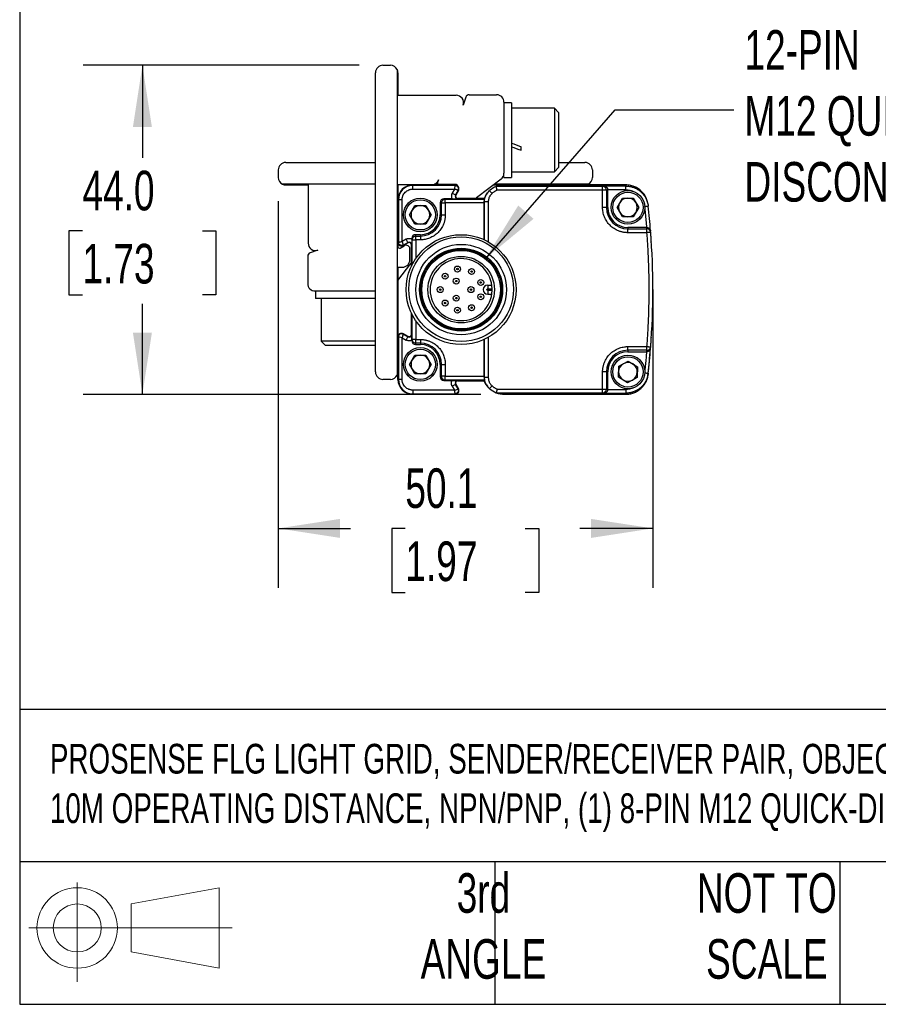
# Model space of a CAD drawing. Header units: millimetres. Extents: x 16 to 683, y 16 to 524.
# Tile 1 of 17: x 16 to 131, y 16 to 148. Entities that reach past the tile are written whole.
import ezdxf

# ---------------------------------------------------------------- set-up
doc = ezdxf.new("R2010")
doc.units = ezdxf.units.MM
doc.header["$LTSCALE"] = 2.5
doc.layers.add('DIMENSIONS', color=140, linetype='Continuous', lineweight=25)
doc.layers.add('TEXT', color=140, linetype='Continuous', lineweight=25)
doc.styles.add('SLDTEXTSTYLE0', font='TXT', dxfattribs={"width": 0.7})
doc.dimstyles.new('SLDDIMSTYLE0', dxfattribs={"dimtxt": 5.39502, "dimasz": 8.255, "dimexe": 0, "dimexo": 0.0625, "dimgap": 1.348755, "dimtad": 0, "dimtih": 1, "dimtoh": 1, "dimrnd": 1e-09, "dimzin": 4, "dimdsep": 46, "dimtxsty": 'SLDTEXTSTYLE0', "dimsah": 1, "dimcen": 0.09, "dimadec": 0, "dimazin": 1, "dimtfac": 1, "dimtofl": 0, "dimtmove": 0, "dimatfit": 3, "dimfxl": 0, "dimfrac": 2, "dimtolj": 1, "dimtzin": 12, "dimarcsym": 0})
doc.dimstyles.new('SLDDIMSTYLE1', dxfattribs={"dimtxt": 5.39502, "dimasz": 8.255, "dimexe": 0, "dimexo": 0.0625, "dimgap": 1.348755, "dimtad": 0, "dimtih": 1, "dimtoh": 1, "dimrnd": 1e-09, "dimzin": 12, "dimdsep": 46, "dimtxsty": 'SLDTEXTSTYLE0', "dimsah": 1, "dimcen": 0.09, "dimadec": 0, "dimazin": 3, "dimtfac": 1, "dimtofl": 0, "dimtmove": 0, "dimatfit": 3, "dimfxl": 0, "dimfrac": 2, "dimtolj": 1, "dimtzin": 12, "dimarcsym": 0})
doc.dimstyles.new('SLDDIMSTYLE2', dxfattribs={"dimtxt": 0.18, "dimasz": 8.255, "dimexe": 0, "dimexo": 0.0625, "dimgap": 0, "dimtad": 0, "dimtih": 1, "dimtoh": 1, "dimdec": 0, "dimrnd": 1e-09, "dimzin": 0, "dimdsep": 46, "dimtxsty": 'Standard', "dimsah": 1, "dimcen": 0.09, "dimadec": 0, "dimazin": 0, "dimtfac": 8.255, "dimtdec": 0, "dimtofl": 0, "dimtmove": 0, "dimatfit": 3, "dimfxl": 0, "dimfrac": 2, "dimtolj": 1, "dimtzin": 0, "dimarcsym": 0})

# ---------------------------------------------------------------- blocks, each defined once
blk = doc.blocks.new('Block11')
at = {"color": 7, "linetype": 'Continuous', "lineweight": 18}
for p, q in [((6.47, 13.28), (6.47, 0)), ((13.7, 10.42), (25.44, 12.58)), ((25.44, 12.58), (25.44, 1.83)), ((13.7, 3.99), (13.7, 10.42)), ((0, 7.2), (27.18, 7.2)), ((13.7, 3.99), (25.44, 1.83))]:
    blk.add_line(p, q, dxfattribs=at)
for radius in [5.38, 3.21]:
    blk.add_circle((6.47, 7.2), radius, dxfattribs=at)
blk = doc.blocks.new('Block12')
at = {"color": 7, "linetype": 'Continuous'}
blk.add_blockref('Block11', (0, 0), dxfattribs=at)
blk = doc.blocks.new('_D_3')
at = {"layer": 'DIMENSIONS'}
for p, q in [((50.44, 123.28), (50.44, 71.58)), ((100.53, 108.28), (100.53, 71.58)), ((50.44, 79.52), (60.12, 79.52)), ((67.43, 79.52), (65.61, 79.52)), ((65.61, 79.52), (65.61, 70.94)), ((83.46, 79.52), (85.27, 79.52)), ((85.27, 79.52), (85.27, 70.94)), ((100.53, 79.52), (90.77, 79.52)), ((65.61, 70.94), (67.43, 70.94)), ((85.27, 70.94), (83.46, 70.94))]:
    blk.add_line(p, q, dxfattribs=at)
for points in [[(50.44, 79.52), (58.69, 78.25), (58.69, 80.79)], [(100.53, 79.52), (92.27, 80.79), (92.27, 78.25)]]:
    blk.add_solid(points, dxfattribs=at)
at = {"layer": 'DIMENSIONS', "char_height": 5.292, "attachment_point": 1, "style": 'SLDTEXTSTYLE0'}
for s, insert in [('50.1', (67.43, 87.55)), ('1.97', (67.43, 77.77))]:
    blk.add_mtext(s, dxfattribs=dict(at, insert=insert))
blk = doc.blocks.new('_D_4')
at = {"layer": 'DIMENSIONS'}
for p, q in [((61.26, 141.45), (24.34, 141.45)), ((32.28, 141.45), (32.28, 129.1)), ((24.26, 119.32), (22.45, 119.32)), ((22.45, 119.32), (22.45, 110.74)), ((40.3, 119.32), (42.11, 119.32)), ((42.11, 119.32), (42.11, 110.74)), ((22.45, 110.74), (24.26, 110.74)), ((42.11, 110.74), (40.3, 110.74)), ((32.28, 97.45), (32.28, 109.54)), ((77.51, 97.45), (24.34, 97.45))]:
    blk.add_line(p, q, dxfattribs=at)
for points in [[(32.28, 141.45), (31.01, 133.2), (33.55, 133.2)], [(32.28, 97.45), (33.55, 105.71), (31.01, 105.71)]]:
    blk.add_solid(points, dxfattribs=at)
at = {"layer": 'DIMENSIONS', "char_height": 5.292, "attachment_point": 1, "style": 'SLDTEXTSTYLE0'}
for s, insert in [('44.0', (24.26, 127.35)), ('1.73', (24.26, 117.57))]:
    blk.add_mtext(s, dxfattribs=dict(at, insert=insert))

msp = doc.modelspace()

# ---------------------------------------------------------------- linework, layer by layer
for p, q in [((64.44, 141.453), (65.44, 141.453)), ((63.44, 100.453), (63.44, 140.453)), ((66.34, 140.889), (66.34, 100.017)), ((66.44, 140.453), (66.44, 137.453)), ((66.44, 137.453), (74.217, 137.453)), ((75.506, 137.17), (75.166, 136.14)), ((75.981, 137.513), (79.619, 137.513)), ((80.619, 136.513), (80.619, 127.01)), ((81.619, 136.453), (80.619, 136.453)), ((81.619, 136.453), (81.619, 126.453)), ((87.353, 135.703), (81.619, 135.703)), ((87.919, 135.137), (87.353, 135.703)), ((87.353, 135.703), (87.353, 127.203)), ((87.919, 135.137), (87.919, 127.77)), ((82.919, 130.085), (82.919, 130.567)), ((51.44, 128.453), (63.44, 128.453)), ((87.353, 127.203), (87.919, 127.77)), ((87.919, 128.453), (91.44, 128.453)), ((50.44, 127.453), (50.44, 126.453)), ((80.619, 126.453), (80.619, 127.01)), ((80.619, 126.453), (81.619, 126.453)), ((81.619, 127.203), (87.353, 127.203)), ((92.44, 127.453), (92.44, 126.453)), ((63.44, 125.553), (51.004, 125.553)), ((51.44, 125.453), (54.44, 125.453)), ((54.44, 125.453), (54.44, 117.676)), ((68.44, 125.453), (66.44, 125.453)), ((66.44, 125.453), (66.44, 123.453)), ((68.44, 125.453), (74.09, 125.453)), ((74.09, 125.453), (68.44, 125.453)), ((68.44, 125.453), (68.44, 125.392)), ((68.44, 124.892), (68.44, 125.392)), ((74.09, 125.392), (68.44, 125.392)), ((71.816, 125.553), (71.352, 125.553)), ((71.866, 126.14), (71.746, 125.776)), ((74.174, 125.513), (71.936, 125.513)), ((74.09, 125.453), (74.354, 125.453)), ((74.09, 125.453), (74.09, 125.392)), ((80.223, 126.213), (76.927, 123.716)), ((79.22, 125.453), (80.69, 125.453)), ((91.875, 125.553), (79.352, 125.553)), ((93.804, 125.246), (79.593, 125.246)), ((80.69, 125.453), (96.892, 125.453)), ((96.902, 125.453), (80.69, 125.453)), ((94.007, 125.296), (93.804, 125.246)), ((96.92, 125.296), (94.007, 125.296)), ((96.902, 125.453), (96.92, 125.296)), ((68.44, 124.892), (73.986, 124.892)), ((73.986, 124.892), (73.697, 124.371)), ((73.697, 124.371), (74.134, 124.129)), ((74.473, 124.74), (74.134, 124.129)), ((74.187, 124.099), (74.134, 124.129)), ((74.527, 124.71), (74.187, 124.099)), ((74.527, 124.71), (74.187, 124.099)), ((74.473, 124.74), (74.527, 124.71)), ((78.013, 123.653), (78.272, 124.2)), ((78.412, 124.384), (78.263, 124.205)), ((93.804, 124.746), (79.692, 124.746)), ((93.804, 122.453), (93.804, 124.746)), ((94.49, 124.794), (94.304, 124.746)), ((94.304, 124.746), (94.304, 122.453)), ((96.92, 124.796), (94.49, 124.794)), ((94.49, 122.453), (94.49, 124.794)), ((66.44, 122.703), (66.44, 123.453)), ((66.44, 123.453), (66.44, 117.803)), ((66.44, 123.453), (66.501, 123.453)), ((67.001, 123.453), (66.501, 123.453)), ((66.501, 123.453), (66.501, 117.803)), ((67.001, 117.907), (67.001, 123.453)), ((67.996, 121.453), (68.718, 122.703)), ((68.718, 122.703), (70.161, 122.703)), ((70.161, 122.703), (70.883, 121.453)), ((72.275, 123.042), (72.09, 123.088)), ((72.09, 123.088), (72.09, 121.453)), ((72.275, 121.453), (72.275, 123.042)), ((72.275, 123.042), (72.775, 123.042)), ((72.59, 123.588), (72.775, 123.542)), ((73.67, 123.588), (72.59, 123.588)), ((72.775, 123.542), (78.021, 123.542)), ((72.775, 123.042), (72.775, 123.542)), ((77.986, 123.042), (72.775, 123.042)), ((72.775, 123.042), (72.775, 121.453)), ((74.449, 123.653), (77.94, 123.653)), ((74.449, 123.653), (74.449, 123.592)), ((78.013, 123.653), (74.449, 123.653)), ((78.023, 123.199), (77.986, 123.164)), ((77.986, 118.119), (77.986, 123.042)), ((78.023, 118.102), (78.023, 123.199)), ((78.523, 123.199), (78.523, 117.843)), ((95.746, 122.453), (96.468, 123.703)), ((96.468, 123.703), (97.911, 123.703)), ((97.911, 123.703), (98.633, 122.453)), ((99.803, 123.126), (99.784, 123.287)), ((99.883, 122.793), (99.901, 122.631)), ((68.718, 120.203), (67.996, 121.453)), ((70.883, 121.453), (70.161, 120.203)), ((72.275, 121.453), (72.09, 121.453)), ((72.275, 121.453), (72.775, 121.453)), ((94.304, 122.453), (93.804, 122.453)), ((94.304, 122.453), (94.49, 122.453)), ((96.468, 121.203), (95.746, 122.453)), ((97.911, 121.203), (96.468, 121.203)), ((98.633, 122.453), (97.911, 121.203)), ((66.44, 117.803), (66.44, 120.203)), ((70.161, 120.203), (68.718, 120.203)), ((68.805, 118.803), (68.851, 118.618)), ((69.44, 118.803), (68.805, 118.803)), ((68.851, 118.118), (68.851, 118.618)), ((68.851, 118.618), (69.44, 118.618)), ((69.44, 118.803), (69.44, 118.618)), ((69.44, 118.618), (69.44, 118.118)), ((97.19, 119.753), (97.19, 119.568)), ((99.681, 119.753), (97.19, 119.753)), ((97.19, 119.068), (97.19, 119.568)), ((97.19, 119.568), (99.736, 119.568)), ((99.736, 119.068), (97.19, 119.068)), ((99.722, 119.753), (99.681, 119.753)), ((99.736, 119.568), (99.722, 119.753)), ((100.189, 119.279), (100.174, 119.476)), ((100.235, 119.106), (100.219, 119.31)), ((100.257, 118.808), (100.252, 118.883)), ((66.44, 117.803), (66.44, 117.193)), ((66.501, 117.803), (66.44, 117.803)), ((66.737, 117.018), (67.297, 117.33)), ((67.521, 118.196), (67.001, 117.907)), ((67.153, 117.419), (67.764, 117.759)), ((67.182, 117.366), (67.153, 117.419)), ((67.794, 117.706), (67.182, 117.366)), ((67.794, 117.706), (67.182, 117.366)), ((67.764, 117.759), (67.521, 118.196)), ((67.764, 117.759), (67.794, 117.706)), ((68.24, 114.584), (68.24, 117.443)), ((68.24, 117.443), (68.24, 114.584)), ((68.301, 117.443), (68.24, 117.443)), ((68.351, 118.118), (68.305, 118.303)), ((68.305, 118.303), (68.305, 118.223)), ((68.351, 118.118), (68.851, 118.118)), ((68.351, 114.811), (68.351, 118.118)), ((69.44, 118.118), (68.851, 118.118)), ((68.851, 118.118), (68.851, 115.644)), ((54.38, 115.912), (54.38, 112.274)), ((55.753, 116.727), (54.723, 116.387)), ((68.04, 115.453), (68.04, 116.892)), ((66.44, 112.672), (68.177, 114.966)), ((66.44, 114.453), (67.04, 114.453)), ((66.44, 114.453), (66.44, 105.104)), ((78.44, 112.053), (78.44, 111.553)), ((78.44, 112.053), (78.996, 112.053)), ((55.38, 111.274), (63.44, 111.274)), ((55.44, 111.274), (55.44, 110.274)), ((78.44, 111.553), (79.038, 111.553)), ((78.44, 111.353), (78.44, 110.853)), ((79.038, 111.353), (78.44, 111.353)), ((78.44, 110.853), (78.996, 110.853)), ((59.397, 110.274), (55.44, 110.274)), ((56.19, 110.274), (56.19, 104.54)), ((63.44, 110.274), (59.397, 110.274)), ((68.24, 105.463), (68.24, 108.323)), ((68.24, 108.323), (68.24, 105.463)), ((68.351, 104.789), (68.351, 108.096)), ((68.851, 107.263), (68.851, 104.789)), ((67.153, 105.487), (67.182, 105.541)), ((67.153, 105.487), (67.764, 105.147)), ((67.182, 105.541), (67.794, 105.201)), ((67.794, 105.201), (67.182, 105.541)), ((68.24, 105.463), (68.301, 105.463)), ((56.19, 104.54), (56.756, 103.974)), ((59.554, 104.54), (56.19, 104.54)), ((63.44, 104.54), (59.554, 104.54)), ((66.44, 102.703), (66.44, 105.104)), ((66.44, 105.104), (66.501, 105.104)), ((66.44, 105.104), (66.44, 99.453)), ((66.501, 105.104), (66.501, 99.453)), ((67.001, 99.453), (67.001, 105)), ((67.001, 105), (67.521, 104.71)), ((67.521, 104.71), (67.764, 105.147)), ((67.794, 105.201), (67.764, 105.147)), ((68.305, 104.603), (68.351, 104.789)), ((68.305, 104.683), (68.305, 104.603)), ((68.851, 104.789), (68.351, 104.789)), ((68.851, 104.289), (68.805, 104.103)), ((68.805, 104.103), (69.44, 104.103)), ((68.851, 104.789), (69.44, 104.789)), ((68.851, 104.289), (68.851, 104.789)), ((69.44, 104.289), (68.851, 104.289)), ((69.44, 104.789), (69.44, 104.289)), ((69.44, 104.289), (69.44, 104.103)), ((77.986, 99.865), (77.986, 104.787)), ((78.023, 99.708), (78.023, 104.805)), ((78.523, 105.064), (78.523, 99.708)), ((100.252, 104.024), (100.257, 104.099)), ((59.672, 103.974), (56.756, 103.974)), ((63.44, 103.974), (59.672, 103.974)), ((97.19, 103.839), (99.736, 103.839)), ((97.19, 103.339), (97.19, 103.839)), ((99.736, 103.339), (97.19, 103.339)), ((97.19, 103.339), (97.19, 103.153)), ((97.19, 103.153), (99.681, 103.153)), ((99.681, 103.153), (99.722, 103.153)), ((99.722, 103.153), (99.736, 103.339)), ((100.174, 103.432), (100.19, 103.629)), ((100.219, 103.597), (100.235, 103.8)), ((67.996, 101.453), (68.718, 102.703)), ((68.718, 100.203), (67.996, 101.453)), ((68.718, 102.703), (70.161, 102.703)), ((70.161, 102.703), (70.883, 101.453)), ((70.883, 101.453), (70.161, 100.203)), ((72.09, 101.453), (72.275, 101.453)), ((72.09, 101.453), (72.09, 99.819)), ((72.275, 99.865), (72.275, 101.453)), ((72.275, 101.453), (72.775, 101.453)), ((72.775, 101.453), (72.775, 99.865)), ((95.959, 101.207), (97.227, 101.896)), ((97.227, 101.896), (98.458, 101.142)), ((66.44, 99.453), (66.44, 100.203)), ((70.161, 100.203), (68.718, 100.203)), ((93.804, 98.161), (93.804, 100.453)), ((94.304, 100.453), (93.804, 100.453)), ((94.304, 100.453), (94.304, 98.161)), ((94.304, 100.453), (94.49, 100.453)), ((94.49, 98.112), (94.49, 100.453)), ((95.921, 99.764), (95.959, 101.207)), ((98.458, 101.142), (98.421, 99.7)), ((99.883, 100.113), (99.901, 100.275)), ((65.44, 99.453), (64.44, 99.453)), ((66.44, 99.453), (66.501, 99.453)), ((67.001, 99.453), (66.501, 99.453)), ((72.09, 99.819), (72.275, 99.865)), ((72.775, 99.865), (72.275, 99.865)), ((72.775, 99.365), (72.59, 99.319)), ((72.59, 99.319), (73.67, 99.319)), ((72.775, 99.865), (77.986, 99.865)), ((72.775, 99.365), (72.775, 99.865)), ((78.021, 99.365), (72.775, 99.365)), ((74.134, 98.778), (73.697, 98.535)), ((74.134, 98.778), (74.187, 98.808)), ((74.473, 98.166), (74.134, 98.778)), ((74.187, 98.808), (74.527, 98.196)), ((74.187, 98.808), (74.527, 98.196)), ((74.449, 99.314), (74.449, 99.253)), ((77.94, 99.253), (74.449, 99.253)), ((74.449, 99.253), (78.013, 99.253)), ((77.986, 99.742), (78.023, 99.708)), ((97.152, 99.01), (95.921, 99.764)), ((98.421, 99.7), (97.152, 99.01)), ((99.785, 99.623), (99.804, 99.784)), ((73.986, 98.014), (68.44, 98.014)), ((68.44, 98.014), (68.44, 97.514)), ((68.44, 97.514), (74.09, 97.514)), ((68.44, 97.453), (68.44, 97.514)), ((74.09, 97.453), (68.44, 97.453)), ((68.44, 97.453), (74.09, 97.453)), ((73.697, 98.535), (73.986, 98.014)), ((74.09, 97.514), (74.09, 97.453)), ((74.527, 98.196), (74.473, 98.166)), ((78.263, 98.702), (78.412, 98.523)), ((79.593, 97.661), (93.804, 97.661)), ((79.692, 98.161), (93.804, 98.161)), ((96.892, 97.453), (80.69, 97.453)), ((80.69, 97.453), (96.902, 97.453)), ((93.804, 97.661), (94.007, 97.61)), ((94.007, 97.61), (96.92, 97.61)), ((94.304, 98.161), (94.49, 98.112)), ((94.49, 98.112), (96.92, 98.11)), ((96.902, 97.453), (96.92, 97.61))]:
    msp.add_line(p, q)
at = {"flags": 128}
for points in [[(76.834, 123.653), (76.861, 123.67), (76.927, 123.716)], [(68.177, 114.966), (68.223, 115.032), (68.24, 115.059)], [(99.801, 99.719), (99.762, 99.579), (99.566, 99.094)]]:
    msp.add_lwpolyline(points, dxfattribs=at)
for centre, radius in [((97.19, 122.453), 2.25), ((97.19, 122.453), 2.025), ((69.44, 121.453), 2.25), ((69.44, 121.453), 2.025), ((74.89, 111.453), 7.35), ((74.888, 111.523), 7), ((74.89, 111.453), 6.051), ((74.89, 111.453), 5.543), ((74.89, 111.453), 5.4), ((74.89, 111.453), 5.25), ((74.89, 111.453), 4.45), ((74.404, 114.205), 0.4), ((72.749, 113.249), 0.4), ((72.749, 113.249), 0.1), ((74.404, 114.205), 0.1), ((76.287, 113.873), 0.4), ((76.287, 113.873), 0.1), ((74.231, 112.595), 0.4), ((74.231, 112.595), 0.1), ((77.515, 112.409), 0.4), ((77.515, 112.409), 0.1), ((72.096, 111.453), 0.4), ((72.096, 111.453), 0.1), ((74.231, 110.312), 0.4), ((76.208, 111.453), 0.4), ((76.208, 111.453), 0.1), ((77.515, 110.498), 0.4), ((72.749, 109.657), 0.4), ((72.749, 109.657), 0.1), ((74.231, 110.312), 0.1), ((76.287, 109.034), 0.4), ((77.515, 110.498), 0.1), ((74.404, 108.702), 0.4), ((74.404, 108.702), 0.1), ((76.287, 109.034), 0.1), ((69.44, 101.453), 2.25), ((69.44, 101.453), 2.025), ((97.19, 100.453), 2.25), ((97.19, 100.453), 2.025)]:
    msp.add_circle(centre, radius)
for centre, radius, start, end in [((64.44, 140.453), 1, 90, 180), ((65.44, 140.453), 1, 25.84193, 90), ((65.44, 140.453), 1, 0, 25.84193), ((74.217, 136.453), 1, 341.73711, 90), ((75.981, 137.013), 0.5, 90, 161.73711), ((79.619, 136.513), 1, 0, 90), ((51.44, 127.453), 1, 90, 180), ((91.44, 127.453), 1, 0, 90), ((51.44, 126.453), 1, 180, 244.15807), ((79.619, 127.01), 1, 307.14669, 0), ((91.44, 126.453), 1, 295.84193, 0), ((51.44, 126.453), 1, 244.15807, 270), ((68.44, 123.453), 2, 90, 180), ((68.44, 123.453), 2, 90, 180), ((68.44, 123.453), 1.939, 90, 180), ((70.917, 126.453), 1, 270, 341.73711), ((71.936, 125.713), 0.2, 161.73711, 270), ((74.09, 124.953), 0.5, 330.9454, 90), ((74.09, 124.953), 0.5, 330.9454, 90), ((74.174, 125.213), 0.3, 13.50854, 90), ((80.69, 122.453), 3.001, 111.44287, 131.79343), ((80.69, 122.453), 3.001, 90, 111.44282), ((91.44, 126.453), 1, 270, 295.84193), ((93.804, 124.746), 0.5, 44.97818, 89.9776), ((93.804, 124.745), 0.5, 0.01672, 44.98119), ((96.892, 122.453), 3, 14.57961, 90), ((74.449, 123.953), 0.361, 150.9454, 270), ((74.449, 123.953), 0.3, 150.9454, 270), ((74.449, 123.953), 0.3, 150.9454, 270), ((80.69, 122.453), 3.001, 134.68268, 148.87028), ((69.44, 121.453), 1.25, 90, 150), ((69.44, 121.453), 1.25, 30, 90), ((72.776, 123.041), 0.5, 135.01881, 179.98328), ((72.775, 123.042), 0.5, 90.0224, 135.02182), ((97.19, 122.453), 1.25, 150, 210), ((97.19, 122.453), 1.25, 90, 150), ((97.19, 122.453), 1.25, 30, 90), ((97.19, 122.453), 1.25, 330, 30), ((0.528, 111.453), 100, 4.50605, 6.41802), ((69.44, 121.453), 1.25, 150, 210), ((69.44, 121.453), 2.836, 270, 0), ((69.44, 121.453), 2.65, 270, 0), ((69.44, 121.453), 1.25, 330, 30), ((97.19, 122.453), 2.886, 180, 270), ((97.19, 122.453), 2.7, 180, 270), ((97.19, 122.453), 1.25, 210, 270), ((97.19, 122.453), 1.25, 270, 330), ((69.44, 121.453), 1.25, 210, 270), ((69.44, 121.453), 1.25, 270, 330), ((68.851, 118.117), 0.5, 90.01672, 134.98119), ((99.736, 119.067), 0.5, 47.2175, 90.00855), ((99.737, 119.068), 0.5, 4.39171, 47.2171), ((0.528, 111.453), 100, 355.61093, 4.38907), ((55.44, 117.676), 1, 180, 288.26289), ((66.94, 117.803), 0.5, 180, 299.0546), ((66.94, 117.803), 0.5, 180, 299.0546), ((66.68, 117.719), 0.3, 216.79541, 256.49142), ((67.54, 116.892), 0.5, 0, 119.0546), ((67.94, 117.443), 0.361, 360, 119.0546), ((67.94, 117.443), 0.3, 0, 119.0546), ((67.94, 117.443), 0.3, 0, 119.0546), ((68.851, 118.118), 0.5, 134.97818, 179.9776), ((54.88, 115.912), 0.5, 108.26289, 180), ((66.64, 117.193), 0.2, 180, 299.0546), ((67.04, 115.453), 1, 270, 0), ((74.89, 111.453), 4.15, 1.38075, 358.61925), ((55.38, 112.274), 1, 180, 270), ((78.44, 111.453), 0.6, 90, 270), ((74.89, 111.453), 4.15, 358.61925, 1.38075), ((66.94, 105.104), 0.5, 60.9454, 180), ((66.94, 105.104), 0.5, 60.9454, 180), ((67.94, 105.463), 0.361, 240.9454, 0), ((67.94, 105.463), 0.3, 240.9454, 0), ((67.94, 105.463), 0.3, 240.9454, 0), ((68.851, 104.789), 0.5, 180.0224, 225.02182), ((68.851, 104.789), 0.5, 225.01881, 269.98328), ((69.44, 101.453), 2.836, 360, 90), ((69.44, 101.453), 2.65, 0, 90), ((97.19, 100.453), 2.886, 90, 180), ((97.19, 100.453), 2.7, 90, 180), ((99.736, 103.839), 0.5, 269.99144, 312.7825), ((0.518, 111.453), 100, 353.48853, 355.4546), ((0.528, 111.453), 100, 353.58198, 355.49395), ((99.737, 103.839), 0.5, 312.7829, 355.60829), ((69.44, 101.453), 1.25, 150, 210), ((69.44, 101.453), 1.25, 90, 150), ((69.44, 101.453), 1.25, 30, 90), ((69.44, 101.453), 1.25, 330, 30), ((97.19, 100.453), 1.25, 118.52172, 178.52172), ((97.19, 100.453), 1.25, 58.52172, 118.52172), ((97.19, 100.453), 1.25, 358.52172, 58.52172), ((64.44, 100.453), 1, 180, 270), ((65.44, 100.453), 1, 334.15807, 0), ((69.44, 101.453), 1.25, 210, 270), ((69.44, 101.453), 1.25, 270, 330), ((97.19, 100.453), 1.25, 178.52172, 238.52172), ((97.19, 100.453), 1.25, 298.52172, 358.52172), ((65.44, 100.453), 1, 270, 334.15807), ((68.44, 99.453), 2, 180, 270), ((68.44, 99.453), 2, 180, 270), ((68.44, 99.453), 1.939, 180, 270), ((72.776, 99.865), 0.5, 180.01672, 224.9812), ((72.775, 99.865), 0.5, 224.97818, 269.9776), ((74.449, 98.953), 0.361, 90, 209.0546), ((74.449, 98.953), 0.3, 90, 209.0546), ((74.449, 98.953), 0.3, 90, 209.0546), ((80.69, 100.454), 3.001, 203.58686, 225.31731), ((97.19, 100.453), 1.25, 238.52172, 298.52172), ((74.09, 97.953), 0.5, 270, 29.0546), ((74.09, 97.953), 0.5, 270.00027, 29.0546), ((80.69, 100.454), 3.001, 228.20657, 248.55713), ((80.69, 100.454), 3.001, 248.55718, 270), ((93.804, 98.161), 0.5, 270.0224, 315.02182), ((93.804, 98.161), 0.5, 315.01881, 359.98328)]:
    msp.add_arc(centre, radius, start, end)
for centre, major_axis, ratio, start_param, end_param in [((82.919, 131.453), (11.046, -4.179), 0.0701818, 4.6210121, 4.7389322), ((81.619, 131.453), (11.046, -4.179), 0.0701818, 4.7389322, 4.8568524), ((72.59, 123.088), (0.485, -0.121), 0.9993528, 1.8158377, 3.3863295), ((77.984, 123.042), (0, 0.5), 0.0034907, 4.712389, 4.9600381), ((68.805, 118.303), (0.121, -0.485), 0.9993528, 2.8968558, 4.4673476), ((68.805, 104.604), (0.121, 0.485), 0.9993528, 1.8158377, 3.3863295), ((72.59, 99.819), (0.485, 0.121), 0.9993528, 2.8968558, 4.4673476), ((77.984, 99.865), (0, 0.5), 0.0034907, 4.46474, 4.712389)]:
    msp.add_ellipse(centre, major_axis=major_axis, ratio=ratio, start_param=start_param, end_param=end_param)
for points, knots in [([(73.986, 124.892), (74.03, 125.014), (74.058, 125.143), (74.088, 125.333), (74.09, 125.391), (74.09, 125.392)], [0, 0, 0, 0, 0.5, 0.5, 1, 1, 1, 1]), ([(74.09, 125.392), (74.153, 125.392), (74.225, 125.378), (74.362, 125.306), (74.425, 125.248), (74.51, 125.104), (74.53, 125.02), (74.527, 124.865), (74.504, 124.795), (74.473, 124.74)], [0, 0, 0, 0, 0.25, 0.25, 0.5, 0.5, 0.75, 0.75, 1, 1, 1, 1]), ([(79.692, 124.746), (79.687, 124.768), (79.678, 124.811), (79.666, 124.873), (79.655, 124.929), (79.644, 124.979), (79.636, 125.024), (79.628, 125.063), (79.619, 125.11), (79.609, 125.162), (79.6, 125.211), (79.593, 125.241), (79.593, 125.244), (79.593, 125.246)], [0, 0, 0, 0, 0.08563066, 0.16644476, 0.24244531, 0.31363617, 0.3800223, 0.44161014, 0.49840799, 0.62169242, 0.74803347, 0.88838146, 1, 1, 1, 1]), ([(93.804, 124.746), (93.804, 124.765), (93.804, 124.802), (93.804, 124.854), (93.804, 124.898), (93.804, 124.957), (93.804, 125.026), (93.804, 125.102), (93.804, 125.163), (93.804, 125.21), (93.804, 125.239), (93.804, 125.243), (93.804, 125.246)], [0, 0, 0, 0, 0.0758611, 0.1428637, 0.200963, 0.2502199, 0.3831726, 0.500144, 0.6299641, 0.7500711, 0.8763953, 1, 1, 1, 1]), ([(94.007, 125.296), (94.028, 125.295), (94.068, 125.293), (94.123, 125.281), (94.169, 125.267), (94.225, 125.242), (94.29, 125.202), (94.361, 125.138), (94.417, 125.062), (94.458, 124.976), (94.484, 124.886), (94.488, 124.824), (94.49, 124.794)], [0, 0, 0, 0, 0.0982308, 0.1829191, 0.2540684, 0.3116872, 0.4532819, 0.5752673, 0.6938426, 0.8027718, 0.9040139, 1, 1, 1, 1]), ([(99.743, 123.274), (99.704, 123.439), (99.586, 123.933), (99.047, 124.619), (98.222, 125.212), (97.453, 125.435), (97.01, 125.45), (96.902, 125.453)], [0, 0, 0, 0, 0.1316025, 0.3931418, 0.6546765, 0.9162017, 1, 1, 1, 1]), ([(96.92, 124.796), (96.92, 124.855), (96.92, 124.918), (96.92, 125.04), (96.92, 125.099), (96.92, 125.197), (96.92, 125.235), (96.92, 125.284), (96.92, 125.296), (96.92, 125.296)], [0, 0, 0, 0, 0.25, 0.25, 0.5, 0.5, 0.75, 0.75, 1, 1, 1, 1]), ([(96.92, 125.296), (96.98, 125.295), (97.101, 125.293), (97.287, 125.276), (97.478, 125.246), (97.675, 125.202), (97.876, 125.143), (98.079, 125.066), (98.282, 124.972), (98.485, 124.859), (98.684, 124.727), (98.878, 124.574), (99.064, 124.4), (99.24, 124.205), (99.402, 123.989), (99.548, 123.753), (99.674, 123.497), (99.778, 123.223), (99.858, 122.934), (99.887, 122.733), (99.901, 122.631)], [0, 0, 0, 0, 0.0408232, 0.0833966, 0.1277017, 0.1737312, 0.2214897, 0.270983, 0.3222123, 0.3751746, 0.4298689, 0.4862948, 0.5444519, 0.604341, 0.6659611, 0.7293112, 0.7943855, 0.8611896, 0.9297388, 1, 1, 1, 1]), ([(67.001, 123.453), (67.001, 123.49), (67.003, 123.562), (67.016, 123.67), (67.036, 123.776), (67.064, 123.881), (67.121, 124.041), (67.228, 124.249), (67.415, 124.477), (67.644, 124.665), (67.873, 124.783), (68.081, 124.851), (68.259, 124.886), (68.379, 124.89), (68.44, 124.892)], [0, 0, 0, 0, 0.048274, 0.0961539, 0.1439149, 0.1918339, 0.2401853, 0.3699974, 0.5000481, 0.62986, 0.7599106, 0.8401006, 0.9197022, 1, 1, 1, 1]), ([(73.697, 124.371), (73.684, 124.347), (73.659, 124.299), (73.63, 124.223), (73.608, 124.145), (73.594, 124.065), (73.584, 123.943), (73.595, 123.778), (73.645, 123.651), (73.67, 123.588)], [0, 0, 0, 0, 0.1005162, 0.1999166, 0.2991027, 0.398982, 0.5004432, 0.7494833, 1, 1, 1, 1]), ([(74.473, 124.74), (74.473, 124.741), (74.472, 124.741), (74.462, 124.746), (74.44, 124.757), (74.396, 124.775), (74.331, 124.8), (74.256, 124.826), (74.168, 124.852), (74.083, 124.875), (74.016, 124.887), (73.986, 124.892)], [0, 0, 0, 0, 0.06835621, 0.12502059, 0.24934472, 0.37309056, 0.49655567, 0.65498223, 0.74498356, 0.88357039, 1, 1, 1, 1]), ([(78.023, 123.199), (78.023, 123.479), (78.083, 123.76), (78.312, 124.271), (78.481, 124.503), (78.69, 124.69)], [0, 0, 0, 0, 0.5, 0.5, 1, 1, 1, 1]), ([(79.023, 124.317), (78.992, 124.288), (78.931, 124.23), (78.848, 124.135), (78.774, 124.033), (78.708, 123.925), (78.639, 123.787), (78.577, 123.615), (78.531, 123.409), (78.525, 123.269), (78.523, 123.199)], [0, 0, 0, 0, 0.1007287, 0.2003904, 0.2996984, 0.3993738, 0.5001297, 0.6671555, 0.8326661, 1, 1, 1, 1]), ([(79.023, 124.317), (78.936, 124.415), (78.849, 124.512), (78.726, 124.65), (78.69, 124.69), (78.69, 124.69)], [0, 0, 0, 0, 0.5, 0.5, 1, 1, 1, 1]), ([(79.692, 124.746), (79.651, 124.727), (79.571, 124.691), (79.453, 124.628), (79.321, 124.548), (79.175, 124.447), (79.074, 124.36), (79.023, 124.317)], [0, 0, 0, 0, 0.166672, 0.3333464, 0.5000261, 0.7500205, 1, 1, 1, 1]), ([(94.304, 124.746), (94.302, 124.746), (94.299, 124.746), (94.285, 124.746), (94.259, 124.746), (94.217, 124.746), (94.156, 124.746), (94.08, 124.745), (93.999, 124.746), (93.905, 124.745), (93.841, 124.745), (93.804, 124.746)], [0, 0, 0, 0, 0.082391, 0.1650119, 0.2501674, 0.3701902, 0.5001195, 0.6170981, 0.7500688, 0.8573843, 1, 1, 1, 1]), ([(96.92, 124.796), (96.963, 124.796), (97.048, 124.794), (97.176, 124.784), (97.303, 124.768), (97.43, 124.745), (97.555, 124.715), (97.681, 124.678), (97.803, 124.637), (97.881, 124.602), (97.917, 124.586)], [0, 0, 0, 0, 0.1251267, 0.2499457, 0.3747866, 0.4999789, 0.6247019, 0.749947, 0.8852329, 1, 1, 1, 1]), ([(73.67, 123.588), (73.831, 123.588), (73.983, 123.588), (74.242, 123.59), (74.346, 123.591), (74.449, 123.592)], [0, 0, 0, 0, 0.5, 0.5, 1, 1, 1, 1]), ([(77.986, 123.164), (77.986, 123.272), (77.995, 123.367), (78.013, 123.503), (78.021, 123.541), (78.021, 123.542)], [0, 0, 0, 0, 0.5, 0.5, 1, 1, 1, 1]), ([(78.021, 123.542), (78.018, 123.56), (78.014, 123.598), (78.014, 123.635), (78.013, 123.653)], [0, 0, 0, 0, 0.5074056, 1, 1, 1, 1]), ([(78.523, 123.199), (78.464, 123.199), (78.4, 123.199), (78.278, 123.199), (78.219, 123.199), (78.121, 123.199), (78.083, 123.199), (78.034, 123.199), (78.023, 123.199), (78.023, 123.199)], [0, 0, 0, 0, 0.25, 0.25, 0.5, 0.5, 0.75, 0.75, 1, 1, 1, 1]), ([(99.404, 122.576), (99.534, 122.59), (99.664, 122.605), (99.848, 122.625), (99.901, 122.631), (99.901, 122.631)], [0, 0, 0, 0, 0.5, 0.5, 1, 1, 1, 1]), ([(99.404, 122.576), (99.439, 122.262), (99.507, 121.636), (99.6, 120.695), (99.654, 120.067), (99.681, 119.753)], [0, 0, 0, 0, 0.3333383, 0.6666617, 1, 1, 1, 1]), ([(72.775, 121.453), (72.774, 121.393), (72.772, 121.274), (72.757, 121.095), (72.733, 120.917), (72.699, 120.74), (72.656, 120.566), (72.604, 120.394), (72.524, 120.175), (72.405, 119.913), (72.233, 119.619), (72.032, 119.343), (71.802, 119.091), (71.549, 118.862), (71.183, 118.593), (70.691, 118.339), (70.17, 118.186), (69.794, 118.133), (69.585, 118.119), (69.48, 118.118), (69.44, 118.118)], [0, 0, 0, 0, 0.0342973, 0.0685946, 0.1028919, 0.1371892, 0.1714865, 0.2057838, 0.2400811, 0.305071, 0.3700648, 0.4351241, 0.5001663, 0.5654918, 0.6301547, 0.7600755, 0.8799368, 0.9396841, 0.9770699, 1, 1, 1, 1]), ([(97.19, 119.068), (97.129, 119.069), (97.007, 119.071), (96.826, 119.086), (96.645, 119.11), (96.466, 119.145), (96.289, 119.188), (96.114, 119.242), (95.892, 119.323), (95.626, 119.444), (95.327, 119.618), (95.048, 119.822), (94.792, 120.056), (94.559, 120.312), (94.286, 120.684), (94.029, 121.183), (93.873, 121.712), (93.82, 122.093), (93.806, 122.306), (93.805, 122.413), (93.804, 122.453)], [0, 0, 0, 0, 0.0342973, 0.0685946, 0.1028919, 0.1371892, 0.1714865, 0.2057838, 0.2400811, 0.3050715, 0.3700656, 0.4351246, 0.5001663, 0.5654924, 0.6301555, 0.7600756, 0.8799372, 0.9396843, 0.9770725, 1, 1, 1, 1]), ([(99.722, 119.753), (99.74, 119.753), (99.778, 119.752), (99.834, 119.742), (99.891, 119.727), (99.946, 119.704), (100, 119.674), (100.056, 119.632), (100.114, 119.575), (100.167, 119.496), (100.206, 119.405), (100.215, 119.341), (100.219, 119.31)], [0, 0, 0, 0, 0.0610604, 0.1258647, 0.1947784, 0.2680084, 0.3456384, 0.4276668, 0.5461143, 0.6911258, 0.8476233, 1, 1, 1, 1]), ([(99.736, 119.068), (99.736, 119.087), (99.736, 119.124), (99.736, 119.175), (99.736, 119.218), (99.736, 119.276), (99.736, 119.344), (99.736, 119.433), (99.736, 119.528), (99.736, 119.565), (99.736, 119.568), (99.736, 119.568)], [0, 0, 0, 0, 0.0766728, 0.14405, 0.2020852, 0.2508385, 0.3844944, 0.5013907, 0.6980621, 0.9916281, 1, 1, 1, 1]), ([(100.235, 119.106), (100.234, 119.106), (100.232, 119.106), (100.22, 119.105), (100.198, 119.103), (100.157, 119.1), (100.094, 119.095), (100.014, 119.089), (99.93, 119.083), (99.835, 119.075), (99.772, 119.071), (99.736, 119.068)], [0, 0, 0, 0, 0.0792763, 0.1584792, 0.2401697, 0.3643962, 0.5001124, 0.6208422, 0.760051, 0.8622758, 1, 1, 1, 1]), ([(99.736, 103.839), (99.76, 104.155), (99.806, 104.789), (99.865, 105.74), (99.916, 106.691), (99.957, 107.643), (99.989, 108.596), (100.011, 109.548), (100.025, 110.501), (100.031, 111.771), (100.016, 113.359), (99.961, 115.264), (99.872, 117.168), (99.781, 118.435), (99.736, 119.068)], [0, 0, 0, 0, 0.06250705, 0.12501214, 0.1875153, 0.25001651, 0.3125158, 0.37501317, 0.43750863, 0.50000218, 0.62503705, 0.75004844, 0.87503616, 1, 1, 1, 1]), ([(100.326, 117.804), (100.318, 117.932), (100.309, 118.061), (100.293, 118.305), (100.285, 118.42), (100.272, 118.608), (100.266, 118.684), (100.259, 118.783), (100.257, 118.807), (100.257, 118.808)], [0, 0, 0, 0, 0.25, 0.25, 0.5, 0.5, 0.75, 0.75, 1, 1, 1, 1]), ([(66.501, 117.803), (66.502, 117.803), (66.503, 117.803), (66.516, 117.804), (66.541, 117.805), (66.585, 117.81), (66.655, 117.82), (66.734, 117.834), (66.825, 117.855), (66.91, 117.875), (66.972, 117.897), (67.001, 117.907)], [0, 0, 0, 0, 0.081058, 0.14649815, 0.24938472, 0.37374227, 0.49658561, 0.65927742, 0.74983558, 0.88623122, 1, 1, 1, 1]), ([(67.153, 117.419), (67.098, 117.389), (67.028, 117.366), (66.874, 117.362), (66.789, 117.382), (66.645, 117.467), (66.587, 117.531), (66.515, 117.668), (66.501, 117.74), (66.501, 117.803)], [0, 0, 0, 0, 0.25, 0.25, 0.5, 0.5, 0.75, 0.75, 1, 1, 1, 1]), ([(67.001, 117.907), (67.022, 117.779), (67.06, 117.653), (67.126, 117.472), (67.152, 117.42), (67.153, 117.419)], [0, 0, 0, 0, 0.5, 0.5, 1, 1, 1, 1]), ([(67.521, 118.196), (67.541, 118.207), (67.582, 118.228), (67.645, 118.254), (67.705, 118.273), (67.793, 118.294), (67.928, 118.31), (68.08, 118.298), (68.2, 118.266), (68.264, 118.242), (68.295, 118.228), (68.305, 118.223)], [0, 0, 0, 0, 0.0836289, 0.1672676, 0.2509268, 0.3189732, 0.5002244, 0.7506151, 0.874587, 0.9576903, 1, 1, 1, 1]), ([(68.305, 118.223), (68.305, 118.062), (68.304, 117.909), (68.303, 117.651), (68.302, 117.546), (68.301, 117.443)], [0, 0, 0, 0, 0.5, 0.5, 1, 1, 1, 1]), ([(78.34, 111.453), (78.34, 111.462), (78.341, 111.479), (78.352, 111.504), (78.37, 111.528), (78.4, 111.549), (78.426, 111.552), (78.44, 111.553)], [0, 0, 0, 0, 0.16627373, 0.32919266, 0.50039755, 0.74747871, 1, 1, 1, 1]), ([(78.44, 111.353), (78.431, 111.354), (78.414, 111.355), (78.389, 111.366), (78.365, 111.384), (78.343, 111.414), (78.341, 111.44), (78.34, 111.453)], [0, 0, 0, 0, 0.1662737, 0.3291927, 0.5003976, 0.7474787, 1, 1, 1, 1]), ([(67.153, 105.487), (67.086, 105.524), (67.01, 105.543), (66.858, 105.541), (66.783, 105.52), (66.652, 105.443), (66.596, 105.387), (66.521, 105.255), (66.501, 105.18), (66.501, 105.104)], [0, 0, 0, 0, 0.25, 0.25, 0.5, 0.5, 0.75, 0.75, 1, 1, 1, 1]), ([(67.153, 105.487), (67.152, 105.487), (67.151, 105.486), (67.147, 105.476), (67.136, 105.454), (67.118, 105.41), (67.093, 105.345), (67.067, 105.27), (67.041, 105.182), (67.018, 105.096), (67.006, 105.03), (67.001, 105)], [0, 0, 0, 0, 0.0683586, 0.1250206, 0.2493448, 0.3730906, 0.4965557, 0.6549784, 0.7449836, 0.8835703, 1, 1, 1, 1]), ([(68.305, 104.683), (68.305, 104.845), (68.304, 104.997), (68.303, 105.255), (68.302, 105.36), (68.301, 105.463)], [0, 0, 0, 0, 0.5, 0.5, 1, 1, 1, 1]), ([(67.001, 105), (66.879, 105.043), (66.75, 105.071), (66.56, 105.102), (66.502, 105.104), (66.501, 105.104)], [0, 0, 0, 0, 0.5, 0.5, 1, 1, 1, 1]), ([(68.305, 104.683), (68.284, 104.674), (68.243, 104.656), (68.178, 104.635), (68.116, 104.619), (68.027, 104.604), (67.891, 104.598), (67.741, 104.62), (67.623, 104.661), (67.561, 104.689), (67.531, 104.705), (67.521, 104.71)], [0, 0, 0, 0, 0.0836289, 0.1672676, 0.2509268, 0.3189732, 0.5002244, 0.7506151, 0.874587, 0.9576903, 1, 1, 1, 1]), ([(69.44, 104.789), (69.499, 104.788), (69.619, 104.786), (69.798, 104.771), (69.976, 104.747), (70.153, 104.713), (70.327, 104.67), (70.499, 104.618), (70.718, 104.538), (70.98, 104.418), (71.274, 104.247), (71.55, 104.045), (71.802, 103.815), (72.031, 103.563), (72.3, 103.196), (72.554, 102.705), (72.707, 102.183), (72.76, 101.808), (72.773, 101.599), (72.775, 101.493), (72.775, 101.453)], [0, 0, 0, 0, 0.0342973, 0.06859461, 0.10289191, 0.13718921, 0.17148652, 0.20578382, 0.24008112, 0.30507102, 0.37006478, 0.43512408, 0.50016627, 0.56549178, 0.6301547, 0.76007555, 0.87993685, 0.93968405, 0.97706992, 1, 1, 1, 1]), ([(100.257, 104.099), (100.257, 104.099), (100.259, 104.124), (100.266, 104.223), (100.272, 104.298), (100.285, 104.487), (100.293, 104.601), (100.309, 104.846), (100.318, 104.974), (100.326, 105.103)], [0, 0, 0, 0, 0.25, 0.25, 0.5, 0.5, 0.75, 0.75, 1, 1, 1, 1]), ([(93.804, 100.453), (93.805, 100.514), (93.807, 100.636), (93.822, 100.817), (93.847, 100.998), (93.881, 101.177), (93.925, 101.354), (93.978, 101.529), (94.059, 101.751), (94.18, 102.016), (94.354, 102.315), (94.559, 102.595), (94.792, 102.851), (95.049, 103.084), (95.42, 103.357), (95.919, 103.614), (96.449, 103.769), (96.83, 103.823), (97.042, 103.837), (97.149, 103.838), (97.19, 103.839)], [0, 0, 0, 0, 0.0342973, 0.06859461, 0.10289191, 0.13718922, 0.17148652, 0.20578382, 0.24008113, 0.30507146, 0.37006555, 0.43512462, 0.50016628, 0.56549235, 0.63015547, 0.76007556, 0.87993724, 0.93968435, 0.97707253, 1, 1, 1, 1]), ([(99.681, 103.153), (99.657, 102.87), (99.608, 102.303), (99.526, 101.453), (99.465, 100.887), (99.435, 100.604)], [0, 0, 0, 0, 0.3333373, 0.6666625, 1, 1, 1, 1]), ([(100.173, 103.432), (100.172, 103.428), (100.169, 103.42), (100.137, 103.362), (100.065, 103.269), (99.929, 103.189), (99.81, 103.157), (99.75, 103.155), (99.722, 103.153)], [0, 0, 0, 0, 0.0310234, 0.0534805, 0.4142547, 0.7280512, 0.8681125, 1, 1, 1, 1]), ([(99.736, 103.839), (99.761, 103.837), (99.807, 103.833), (99.868, 103.829), (99.938, 103.823), (100.014, 103.818), (100.094, 103.811), (100.157, 103.806), (100.202, 103.803), (100.23, 103.801), (100.233, 103.8), (100.235, 103.8)], [0, 0, 0, 0, 0.0958335, 0.1758812, 0.2401549, 0.3793123, 0.5000907, 0.6357551, 0.7600306, 0.8813525, 1, 1, 1, 1]), ([(99.736, 103.339), (99.736, 103.34), (99.736, 103.343), (99.736, 103.358), (99.736, 103.384), (99.736, 103.426), (99.736, 103.487), (99.736, 103.563), (99.736, 103.644), (99.736, 103.738), (99.736, 103.802), (99.736, 103.839)], [0, 0, 0, 0, 0.08221297, 0.16474329, 0.25016818, 0.36970089, 0.50012079, 0.61668771, 0.75007039, 0.8564803, 1, 1, 1, 1]), ([(96.902, 97.453), (97.086, 97.453), (97.267, 97.47), (97.623, 97.536), (97.8, 97.585), (98.142, 97.715), (98.305, 97.795), (98.615, 97.983), (98.763, 98.093), (99.035, 98.336), (99.159, 98.468), (99.382, 98.755), (99.482, 98.911), (99.649, 99.234), (99.718, 99.402), (99.824, 99.75), (99.862, 99.931), (99.883, 100.113)], [0, 0, 0, 0, 0.125, 0.125, 0.25, 0.25, 0.375, 0.375, 0.5, 0.5, 0.625, 0.625, 0.75, 0.75, 0.875, 0.875, 1, 1, 1, 1]), ([(99.901, 100.275), (99.894, 100.216), (99.878, 100.099), (99.843, 99.927), (99.799, 99.76), (99.746, 99.598), (99.684, 99.441), (99.615, 99.29), (99.54, 99.145), (99.457, 99.007), (99.369, 98.876), (99.276, 98.751), (99.177, 98.633), (99.075, 98.522), (98.969, 98.418), (98.86, 98.32), (98.748, 98.23), (98.634, 98.147), (98.518, 98.07), (98.401, 98), (98.283, 97.937), (98.165, 97.88), (98.047, 97.829), (97.928, 97.784), (97.811, 97.745), (97.694, 97.711), (97.578, 97.683), (97.464, 97.659), (97.351, 97.641), (97.241, 97.627), (97.132, 97.617), (97.025, 97.611), (96.955, 97.611), (96.92, 97.61)], [0, 0, 0, 0, 0.0406674, 0.0807881, 0.1203458, 0.159337, 0.1977648, 0.2356323, 0.2729417, 0.309692, 0.3458819, 0.3815107, 0.4165784, 0.4510849, 0.48503, 0.5184135, 0.5512359, 0.583497, 0.6151966, 0.6463346, 0.6769111, 0.7069258, 0.736378, 0.7652671, 0.7935932, 0.8213574, 0.8485609, 0.8752047, 0.9012896, 0.9268152, 0.9517779, 0.9761739, 1, 1, 1, 1]), ([(99.42, 100.329), (99.478, 100.323), (99.54, 100.316), (99.659, 100.302), (99.716, 100.296), (99.809, 100.286), (99.845, 100.281), (99.891, 100.276), (99.901, 100.275), (99.901, 100.275)], [0, 0, 0, 0, 0.25, 0.25, 0.5, 0.5, 0.75, 0.75, 1, 1, 1, 1]), ([(68.44, 98.014), (68.403, 98.015), (68.331, 98.017), (68.223, 98.029), (68.117, 98.049), (68.012, 98.078), (67.852, 98.135), (67.644, 98.242), (67.415, 98.429), (67.228, 98.657), (67.11, 98.887), (67.042, 99.094), (67.007, 99.272), (67.003, 99.393), (67.001, 99.453)], [0, 0, 0, 0, 0.048274, 0.0961539, 0.1439149, 0.1918339, 0.2401853, 0.3699974, 0.5000481, 0.62986, 0.7599106, 0.8401006, 0.9197022, 1, 1, 1, 1]), ([(73.697, 98.535), (73.686, 98.555), (73.665, 98.595), (73.639, 98.658), (73.619, 98.719), (73.598, 98.807), (73.583, 98.942), (73.595, 99.094), (73.627, 99.214), (73.651, 99.277), (73.665, 99.308), (73.67, 99.319)], [0, 0, 0, 0, 0.0836289, 0.1672676, 0.2509268, 0.3189732, 0.5002244, 0.7506151, 0.874587, 0.9576903, 1, 1, 1, 1]), ([(73.67, 99.319), (73.831, 99.319), (73.983, 99.318), (74.242, 99.317), (74.346, 99.315), (74.449, 99.314)], [0, 0, 0, 0, 0.5, 0.5, 1, 1, 1, 1]), ([(77.986, 99.742), (77.986, 99.635), (77.995, 99.54), (78.013, 99.404), (78.021, 99.366), (78.021, 99.365)], [0, 0, 0, 0, 0.5, 0.5, 1, 1, 1, 1]), ([(78.013, 99.253), (78.014, 99.272), (78.014, 99.309), (78.018, 99.346), (78.021, 99.365)], [0, 0, 0, 0, 0.492594, 1, 1, 1, 1]), ([(78.286, 98.717), (78.212, 98.82), (78.093, 98.986), (78.035, 99.18), (78.013, 99.253)], [0, 0, 0, 0, 0.6247292, 1, 1, 1, 1]), ([(78.523, 99.708), (78.392, 99.708), (78.262, 99.708), (78.077, 99.708), (78.023, 99.708), (78.023, 99.708)], [0, 0, 0, 0, 0.5, 0.5, 1, 1, 1, 1]), ([(78.69, 98.217), (78.481, 98.404), (78.312, 98.635), (78.083, 99.147), (78.023, 99.428), (78.023, 99.708)], [0, 0, 0, 0, 0.5, 0.5, 1, 1, 1, 1]), ([(78.523, 99.708), (78.524, 99.666), (78.526, 99.581), (78.542, 99.456), (78.568, 99.333), (78.605, 99.212), (78.662, 99.069), (78.748, 98.908), (78.872, 98.736), (78.972, 98.639), (79.023, 98.59)], [0, 0, 0, 0, 0.1007157, 0.2003701, 0.2996766, 0.3993559, 0.5001207, 0.6671191, 0.8326326, 1, 1, 1, 1]), ([(73.986, 98.014), (74.114, 98.036), (74.24, 98.074), (74.421, 98.139), (74.472, 98.166), (74.473, 98.166)], [0, 0, 0, 0, 0.5, 0.5, 1, 1, 1, 1]), ([(74.09, 97.514), (74.09, 97.515), (74.09, 97.517), (74.089, 97.53), (74.088, 97.554), (74.083, 97.599), (74.073, 97.668), (74.059, 97.748), (74.038, 97.839), (74.018, 97.924), (73.996, 97.986), (73.986, 98.014)], [0, 0, 0, 0, 0.0811701, 0.1466983, 0.2493846, 0.3737618, 0.4965856, 0.6592715, 0.7498355, 0.8862312, 1, 1, 1, 1]), ([(74.473, 98.166), (74.504, 98.111), (74.527, 98.042), (74.531, 97.887), (74.511, 97.803), (74.426, 97.659), (74.362, 97.6), (74.225, 97.529), (74.153, 97.514), (74.09, 97.514)], [0, 0, 0, 0, 0.25, 0.25, 0.5, 0.5, 0.75, 0.75, 1, 1, 1, 1]), ([(78.441, 98.467), (78.467, 98.438), (78.521, 98.379), (78.604, 98.295), (78.661, 98.243), (78.69, 98.217)], [0, 0, 0, 0, 0.3158301, 0.6491634, 1, 1, 1, 1]), ([(78.69, 98.217), (78.69, 98.217), (78.726, 98.257), (78.849, 98.395), (78.936, 98.492), (79.023, 98.59)], [0, 0, 0, 0, 0.5, 0.5, 1, 1, 1, 1]), ([(79.023, 98.59), (79.056, 98.561), (79.123, 98.503), (79.23, 98.422), (79.358, 98.335), (79.511, 98.245), (79.631, 98.189), (79.692, 98.161)], [0, 0, 0, 0, 0.166671, 0.3333444, 0.5000232, 0.7500191, 1, 1, 1, 1]), ([(79.692, 98.161), (79.688, 98.141), (79.679, 98.102), (79.668, 98.046), (79.658, 97.996), (79.647, 97.939), (79.634, 97.875), (79.615, 97.781), (79.601, 97.705), (79.595, 97.673), (79.592, 97.663), (79.592, 97.662), (79.593, 97.661)], [0, 0, 0, 0, 0.0784405, 0.151113, 0.2179966, 0.2790751, 0.3876142, 0.4989151, 0.7465095, 0.8876827, 0.9210014, 1, 1, 1, 1]), ([(93.804, 98.161), (93.824, 98.161), (93.86, 98.161), (93.911, 98.161), (93.954, 98.161), (94.012, 98.161), (94.08, 98.161), (94.156, 98.161), (94.217, 98.161), (94.264, 98.161), (94.295, 98.161), (94.301, 98.161), (94.304, 98.161)], [0, 0, 0, 0, 0.0758017, 0.1427828, 0.2009003, 0.2502126, 0.383123, 0.5001393, 0.630008, 0.7500688, 0.8765682, 1, 1, 1, 1]), ([(93.804, 97.661), (93.804, 97.662), (93.804, 97.664), (93.805, 97.676), (93.805, 97.696), (93.804, 97.724), (93.804, 97.761), (93.804, 97.812), (93.804, 97.881), (93.804, 97.963), (93.804, 98.059), (93.804, 98.124), (93.804, 98.161)], [0, 0, 0, 0, 0.079325, 0.1577587, 0.2374317, 0.3201792, 0.4074416, 0.5002336, 0.6171421, 0.7501262, 0.857342, 1, 1, 1, 1]), ([(94.49, 98.112), (94.489, 98.093), (94.487, 98.052), (94.476, 97.992), (94.458, 97.932), (94.432, 97.875), (94.399, 97.821), (94.353, 97.762), (94.29, 97.704), (94.21, 97.656), (94.115, 97.619), (94.047, 97.614), (94.007, 97.61)], [0, 0, 0, 0, 0.0635945, 0.1291275, 0.1973937, 0.2690968, 0.3448449, 0.4251541, 0.547617, 0.6886582, 0.8171662, 1, 1, 1, 1]), ([(97.986, 98.349), (97.938, 98.327), (97.841, 98.284), (97.693, 98.231), (97.542, 98.187), (97.389, 98.153), (97.235, 98.128), (97.078, 98.113), (96.973, 98.111), (96.92, 98.11)], [0, 0, 0, 0, 0.1446046, 0.2876827, 0.4297933, 0.571507, 0.7133987, 0.8560417, 1, 1, 1, 1]), ([(96.92, 98.11), (96.92, 97.98), (96.92, 97.851), (96.92, 97.666), (96.92, 97.612), (96.92, 97.61)], [0, 0, 0, 0, 0.5, 0.5, 1, 1, 1, 1])]:
    msp.add_open_spline(points, degree=3, knots=knots)
at = {"layer": 'DIMENSIONS'}
msp.add_line((100.528, 111.453), (100.528, 98.617), dxfattribs=at)
at = {"layer": 'TEXT'}
for p, q in [((15.875, 523.875), (15.875, 15.875)), ((682.625, 55.315), (15.875, 55.315)), ((682.625, 34.925), (15.875, 34.925)), ((79.375, 34.925), (79.375, 15.875)), ((125.529, 34.925), (125.529, 15.875)), ((15.875, 15.875), (682.625, 15.875))]:
    msp.add_line(p, q, dxfattribs=at)

# ---------------------------------------------------------------- block references
msp.add_blockref('Block12', (17.095, 18.885), dxfattribs=at)

# ---------------------------------------------------------------- texts
at = {"layer": 'DIMENSIONS', "insert": (112.768, 146.159), "char_height": 5.29167, "attachment_point": 1, "style": 'SLDTEXTSTYLE0'}
msp.add_mtext('12-PIN^JM12 QUICK^JDISCONNECT', dxfattribs=at)
at = {"layer": 'TEXT', "style": 'SLDTEXTSTYLE0'}
for s, insert, char_height, attachment_point in [('PROSENSE FLG LIGHT GRID, SENDER/RECEIVER PAIR, OBJECT DETECTION, 20MM RESOLUTION, 1260MM DETECTION HEIGHT, 0.1-^J10M OPERATING DISTANCE, NPN/PNP, (1) 8-PIN M12 QUICK-DISCONNECT AND (1) 12-PIN M12 QUICK-DISCONNECT.', (19.914, 50.706), 3.96875, 1), ('3rd^JANGLE', (77.872, 33.41), 5.2917, 2), ('NOT TO^JSCALE', (115.759, 33.41), 5.29167, 2)]:
    msp.add_mtext(s, dxfattribs=dict(at, insert=insert, char_height=char_height, attachment_point=attachment_point))

# ---------------------------------------------------------------- dimensions: what is measured, and where the dimension line sits
at = {"layer": 'DIMENSIONS'}
dim = msp.add_linear_dim(base=(32.279, 141.453), p1=(80.69, 97.453), p2=(64.44, 141.453), angle=90, dimstyle='SLDDIMSTYLE0', dxfattribs=at)
dim.commit()
dim.dimension.update_dxf_attribs({"geometry": '_D_4', "text_midpoint": (32.279, 119.319), "dimtype": 160})
dim = msp.add_linear_dim(base=(50.44, 79.518), p1=(100.528, 111.453), p2=(50.44, 126.453), dimstyle='SLDDIMSTYLE1', dxfattribs=at)
dim.commit()
dim.dimension.update_dxf_attribs({"geometry": '_D_3', "text_midpoint": (75.442, 79.518), "dimtype": 160})

# ---------------------------------------------------------------- leaders
msp.add_leader([(78.128, 115.586), (95.469, 135.497), (111.343, 135.497)], dimstyle='SLDDIMSTYLE2', dxfattribs=at)

doc.saveas('drawing.dxf')
